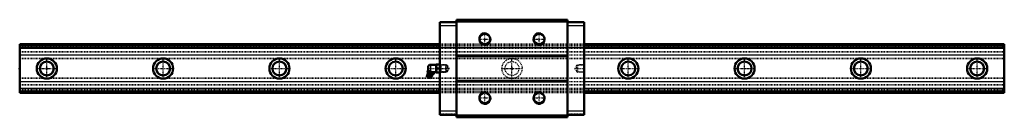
# Model space of a CAD drawing. Header units: millimetres. Extents: x -35 to 1235, y -63 to 63.
import ezdxf

# ---------------------------------------------------------------- set-up
doc = ezdxf.new("R2010")
doc.units = ezdxf.units.MM
doc.linetypes.add('Center', pattern=[1.5, 0.45, -0.5, 0.05, -0.5])
doc.linetypes.add('Dashed', pattern=[2, 1, -1])
for name, color, linetype, lineweight in [('2d ConnectionPoints', 7, 'Continuous', 50), ('AM_0', 7, 'Continuous', 50), ('AM_4', 3, 'Continuous', 25), ('AM_5', 3, 'Continuous', 25), ('AM_7', 7, 'Center', 25), ('AM_9', 6, 'Dashed', 25)]:
    doc.layers.add(name, color=color, linetype=linetype, lineweight=lineweight)

# ---------------------------------------------------------------- blocks, each defined once
blk = doc.blocks.new('1_B_PT1_8_grease_nipple_joint1_SVR_0_in_SVR65R1SS1270LG350BPT185420001_4')
at = {"layer": 'AM_0'}
for p, q in [((491.8, 1.8), (491.8, -1.8)), ((502.3, 4.8), (494.8, 4.8)), ((502.4, 5), (502.3, 4.9)), ((502.3, 4.9), (502.3, -4.9)), ((502.4, 5), (506.9, 5)), ((502.8, 0), (506.5, 0)), ((507, 4.9), (506.9, 5)), ((490.5, -7.9), (490.3, -10.7)), ((494.8, -12.5), (490.3, -10.7)), ((496.6, -10.3), (490.5, -7.9)), ((491.2, -4.1), (491.6, -3.1)), ((492.4, -2.8), (491.6, -3.1)), ((498.8, -5.4), (491.9, -2.6)), ((493.1, -4.9), (493.5, -3.9)), ((494.8, -12.5), (496.6, -10.3)), ((496.8, -6.4), (497.2, -5.4)), ((497.4, -4.8), (502.3, -4.8)), ((498.7, -7.1), (499.1, -6.1)), ((499.1, -6.1), (498.8, -5.4)), ((502.3, -4.9), (502.4, -5)), ((506.9, -5), (502.4, -5)), ((506.9, -5), (507, -4.9))]:
    blk.add_line(p, q, dxfattribs=at)
for points in [[(502.8, 5), (502.5, 3.7), (502.4, 2.3), (502.5, 1.2), (502.8, 0)], [(502.8, 0), (502.5, -1.3), (502.4, -2.7), (502.5, -3.8), (502.8, -5)], [(506.5, 0), (506.8, 1.3), (506.9, 2.7), (506.8, 3.8), (506.5, 5)], [(506.5, -5), (506.8, -3.7), (506.9, -2.3), (506.8, -1.2), (506.5, 0)], [(491.2, -4.1), (491.4, -4.5), (491.6, -4.8), (492, -5.1), (492.3, -5.1), (492.7, -5), (493.1, -4.9)], [(493.1, -4.9), (493.4, -5.2), (493.8, -5.6), (494.3, -6), (495.1, -6.3), (495.8, -6.4), (496.5, -6.4), (496.8, -6.4)], [(497.2, -5.4), (496.4, -4.6), (495.9, -4.3), (495.3, -4), (494.7, -3.9), (494.1, -3.9), (493.5, -3.9)], [(496.8, -6.4), (497, -6.8), (497.2, -7.1), (497.7, -7.4), (498, -7.4), (498.3, -7.3), (498.7, -7.1)], [(499.1, -6.1), (498.8, -5.7), (498.5, -5.3), (498.2, -5.2), (497.8, -5.2), (497.2, -5.4)]]:
    blk.add_lwpolyline(points, dxfattribs=at)
for centre, radius, start, end in [((494.8, 1.8), 3, 90, 180), ((493.6, -9.1), 3.3, 131.1614, 158), ((485.7, -6.4), 6, 4.5497, 22.6625), ((490.9, -6), 0.8, 311.1614, 4.5497), ((493.1, -10.2), 1.82, 214.2344, 281.7656), ((494.8, -1.8), 3, 180, 195.4359), ((493.6, -9.1), 3.3, 338, 4.8386), ((497.6, -8.7), 0.8, 131.4503, 184.8386), ((501.1, -12.6), 6, 113.3605, 131.4503)]:
    blk.add_arc(centre, radius, start, end, dxfattribs=at)
at = {"layer": 'AM_4'}
for p, q in [((494.8, 4.8), (494.8, -3.8)), ((496.8, -8.8), (491.4, -6.6)), ((497.1, -8.1), (491.7, -5.9))]:
    blk.add_line(p, q, dxfattribs=at)
at = {"layer": 'AM_5', "linetype": 'Dashed'}
for p, q in [((507, 4.9), (508, 4.3)), ((508, 4.9), (508, -4.9)), ((515, 4.1), (508, 4.3)), ((507, -4.9), (508, -4.3)), ((515, -4.1), (508, -4.3))]:
    blk.add_line(p, q, dxfattribs=at)
at = {"layer": 'AM_7'}
blk.add_line((492.3, -12.3), (495.7, -3.7), dxfattribs=at)
at = {"layer": 'AM_9'}
for p, q in [((514.4, 4.7), (507, 4.9)), ((515, 4.1), (514.4, 4.7)), ((514.4, 4.7), (514.4, -4.7)), ((515, 4.1), (515, -4.1)), ((507, -4.9), (514.4, -4.7)), ((514.4, -4.7), (515, -4.1))]:
    blk.add_line(p, q, dxfattribs=at)
blk.add_lwpolyline([(493.5, -3.9), (493.2, -3.4), (492.9, -3), (492.6, -2.9), (492.2, -2.9), (491.6, -3.1)], dxfattribs=at)
blk = doc.blocks.new('2_SVR_65R1SSB_PT1_81_Slide_0_in_SVR65R1SS1270LG350BPT185420001_4')
at = {"layer": 'AM_0'}
for p, q in [((507, 60), (507, -60)), ((528.2, 60), (507, 60)), ((671.8, 63), (528.2, 63)), ((528.2, 63), (528.2, -63)), ((671.8, 60.8), (528.2, 60.8)), ((671.8, 63), (671.8, -63)), ((693, 60), (671.8, 60)), ((693, 60), (693, -60)), ((671.8, 16.8), (528.2, 16.8)), ((671.8, 16), (528.2, 16)), ((671.8, -16), (528.2, -16)), ((671.8, -16.8), (528.2, -16.8)), ((528.2, -60), (507, -60)), ((671.8, -60.8), (528.2, -60.8)), ((671.8, -63), (528.2, -63)), ((693, -60), (671.8, -60))]:
    blk.add_line(p, q, dxfattribs=at)
for centre in [(565, 38), (635, 38), (565, -38), (635, -38)]:
    blk.add_circle(centre, 6.92, dxfattribs=at)
at = {"layer": 'AM_4'}
for p, q in [((528.2, 55), (507, 55)), ((693, 55), (671.8, 55)), ((528.2, -55), (507, -55)), ((693, -55), (671.8, -55))]:
    blk.add_line(p, q, dxfattribs=at)
at = {"layer": 'AM_5', "linetype": 'Dashed'}
for p, q in [((515, -4.7), (515, 4.7)), ((515.8, 4.1), (515, 4.7)), ((684.2, 4.1), (685, 4.7)), ((693, 4.9), (685, 4.7)), ((685, -4.7), (685, 4.7)), ((515.8, -4.1), (515, -4.7)), ((684.2, -4.1), (685, -4.7)), ((693, -4.9), (685, -4.7))]:
    blk.add_line(p, q, dxfattribs=at)
at = {"layer": 'AM_5'}
for centre in [(565, 38), (635, 38), (565, -38), (635, -38)]:
    blk.add_arc(centre, 8, 75, 15, dxfattribs=at)
at = {"layer": 'AM_7'}
for p, q in [((519.5, 61.1), (519.5, 58.9)), ((680.5, 61.1), (680.5, 58.9)), ((565, 29.6), (565, 46.4)), ((635, 29.6), (635, 46.4)), ((556.6, 38), (573.4, 38)), ((626.6, 38), (643.4, 38)), ((491, 0), (519.4, 0)), ((680.6, 0), (693.6, 0)), ((556.6, -38), (573.4, -38)), ((565, -46.4), (565, -29.6)), ((626.6, -38), (643.4, -38)), ((635, -46.4), (635, -29.6)), ((519.5, -58.9), (519.5, -61.1)), ((680.5, -58.9), (680.5, -61.1))]:
    blk.add_line(p, q, dxfattribs=at)
at = {"layer": 'AM_9'}
for p, q in [((528.2, 59), (507, 59)), ((515.4, 60), (515.4, 59)), ((523.6, 59), (523.6, 60)), ((671.8, 62.4), (528.2, 62.4)), ((671.8, 61.3), (528.2, 61.3)), ((693, 59), (671.8, 59)), ((676.4, 60), (676.4, 59)), ((684.6, 59), (684.6, 60)), ((693, 31.5), (507, 31.5)), ((693, 31.4), (507, 31.4)), ((693, 31.3), (507, 31.3)), ((693, 29.5), (507, 29.5)), ((693, 27.7), (507, 27.7)), ((693, 27.5), (507, 27.5)), ((507, 26.9), (693, 26.9)), ((693, 25.7), (507, 25.7)), ((693, 25.6), (507, 25.6)), ((693, 17.3), (507, 17.3)), ((693, 17.2), (507, 17.2)), ((507.6, 4.3), (507, 4.9)), ((516.6, 4), (507.6, 4.3)), ((507.6, 4.3), (507.6, -4.3)), ((518.8, 0), (516.6, 4)), ((516.6, 4), (516.6, -4)), ((516.6, -4), (518.8, 0)), ((683.4, 4), (681.2, 0)), ((681.2, 0), (683.4, -4)), ((692.4, 4.3), (683.4, 4)), ((683.4, 4), (683.4, -4)), ((693, 4.9), (692.4, 4.3)), ((692.4, 4.3), (692.4, -4.3)), ((507, -4.9), (507.6, -4.3)), ((507.6, -4.3), (516.6, -4)), ((683.4, -4), (692.4, -4.3)), ((692.4, -4.3), (693, -4.9)), ((693, -17.2), (507, -17.2)), ((693, -17.3), (507, -17.3)), ((693, -25.6), (507, -25.6)), ((693, -25.7), (507, -25.7)), ((693, -26.9), (507, -26.9)), ((693, -27.5), (507, -27.5)), ((693, -27.7), (507, -27.7)), ((693, -29.5), (507, -29.5)), ((693, -31.3), (507, -31.3)), ((693, -31.4), (507, -31.4)), ((693, -31.5), (507, -31.5)), ((528.2, -59), (507, -59)), ((515.4, -59), (515.4, -60)), ((523.6, -60), (523.6, -59)), ((671.8, -61.3), (528.2, -61.3)), ((671.8, -62.4), (528.2, -62.4)), ((693, -59), (671.8, -59)), ((676.4, -59), (676.4, -60)), ((684.6, -60), (684.6, -59))]:
    blk.add_line(p, q, dxfattribs=at)
blk = doc.blocks.new('3_SVR_65R127035_R_Track_0_in_SVR65R1SS1270LG350BPT185420001_4')
at = {"layer": 'AM_0'}
for p, q in [((507, 31.5), (-35, 31.5)), ((-35, 31.5), (-35, -31.5)), ((507, 29.5), (-35, 29.5)), ((1235, 31.5), (693, 31.5)), ((1235, 29.5), (693, 29.5)), ((1235, 31.5), (1235, -31.5)), ((507, -29.5), (-35, -29.5)), ((507, -31.5), (-35, -31.5)), ((1235, -29.5), (693, -29.5)), ((1235, -31.5), (693, -31.5))]:
    blk.add_line(p, q, dxfattribs=at)
for centre, radius in [((0, 0), 13), ((150, 0), 13), ((300, 0), 13), ((450, 0), 13), ((750, 0), 13), ((900, 0), 13), ((1050, 0), 13), ((1200, 0), 13), ((0, 0), 9), ((150, 0), 9), ((300, 0), 9), ((450, 0), 9), ((750, 0), 9), ((900, 0), 9), ((1050, 0), 9), ((1200, 0), 9)]:
    blk.add_circle(centre, radius, dxfattribs=at)
at = {"layer": 'AM_4'}
for p, q in [((507, 25.7), (-35, 25.7)), ((507, 25.6), (-35, 25.6)), ((1235, 25.7), (693, 25.7)), ((1235, 25.6), (693, 25.6)), ((507, 17.3), (-35, 17.3)), ((507, 17.2), (-35, 17.2)), ((1235, 17.3), (693, 17.3)), ((1235, 17.2), (693, 17.2)), ((507, -17.2), (-35, -17.2)), ((507, -17.3), (-35, -17.3)), ((1235, -17.2), (693, -17.2)), ((1235, -17.3), (693, -17.3)), ((507, -25.6), (-35, -25.6)), ((507, -25.7), (-35, -25.7)), ((1235, -25.6), (693, -25.6)), ((1235, -25.7), (693, -25.7))]:
    blk.add_line(p, q, dxfattribs=at)
at = {"layer": 'AM_7'}
for p, q in [((0, -13.7), (0, 13.7)), ((150, -13.7), (150, 13.7)), ((300, -13.7), (300, 13.7)), ((450, -13.7), (450, 13.7)), ((600, -13.7), (600, 13.7)), ((750, -13.7), (750, 13.7)), ((900, -13.7), (900, 13.7)), ((1050, -13.7), (1050, 13.7)), ((1200, -13.7), (1200, 13.7)), ((-13.7, 0), (13.7, 0)), ((136.3, 0), (163.7, 0)), ((286.4, 0), (313.6, 0)), ((436.4, 0), (463.6, 0)), ((586.4, 0), (613.6, 0)), ((736.4, 0), (763.6, 0)), ((886.4, 0), (913.6, 0)), ((1036.3, 0), (1063.7, 0)), ((1186.3, 0), (1213.7, 0))]:
    blk.add_line(p, q, dxfattribs=at)
at = {"layer": 'AM_9'}
for p, q in [((1235, 31.4), (-35, 31.4)), ((1235, 31.3), (-35, 31.3)), ((1235, 27.7), (-35, 27.7)), ((1235, 27.5), (-35, 27.5)), ((-35, 26.9), (1235, 26.9)), ((693, 31.5), (507, 31.5)), ((693, 29.5), (507, 29.5)), ((693, 25.7), (507, 25.7)), ((693, 25.6), (507, 25.6)), ((1235, 21.7), (-35, 21.7)), ((1235, 21), (-35, 21)), ((1235, 13), (-35, 13)), ((693, 17.3), (507, 17.3)), ((693, 17.2), (507, 17.2)), ((1235, 12.3), (-35, 12.3)), ((1235, -12.3), (-35, -12.3)), ((1235, -13), (-35, -13)), ((1235, -21), (-35, -21)), ((1235, -21.7), (-35, -21.7)), ((693, -17.2), (507, -17.2)), ((693, -17.3), (507, -17.3)), ((1235, -26.9), (-35, -26.9)), ((1235, -27.5), (-35, -27.5)), ((1235, -27.7), (-35, -27.7)), ((1235, -31.3), (-35, -31.3)), ((1235, -31.4), (-35, -31.4)), ((693, -25.6), (507, -25.6)), ((693, -25.7), (507, -25.7)), ((693, -29.5), (507, -29.5)), ((693, -31.5), (507, -31.5))]:
    blk.add_line(p, q, dxfattribs=at)
for radius in [13, 9]:
    blk.add_circle((600, 0), radius, dxfattribs=at)

msp = doc.modelspace()

# ---------------------------------------------------------------- linework, layer by layer
at = {"layer": '2d ConnectionPoints'}
for p in [(-35, 0), (0, 0), (0, 0), (507, 0), (600, 0), (693, 0)]:
    msp.add_point(p, dxfattribs=at)

# ---------------------------------------------------------------- block references
for name in ['2_SVR_65R1SSB_PT1_81_Slide_0_in_SVR65R1SS1270LG350BPT185420001_4', '3_SVR_65R127035_R_Track_0_in_SVR65R1SS1270LG350BPT185420001_4', '1_B_PT1_8_grease_nipple_joint1_SVR_0_in_SVR65R1SS1270LG350BPT185420001_4']:
    msp.add_blockref(name, (0, 0))

doc.saveas('drawing.dxf')
